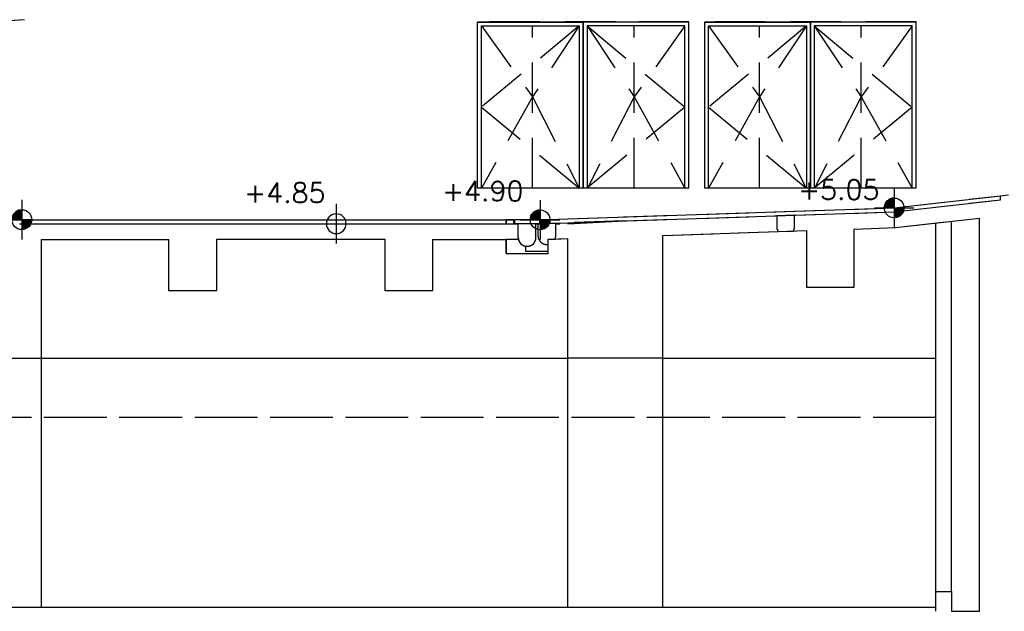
# Model space of a CAD drawing. Header units: millimetres. Extents: x 113048 to 489828, y -130780 to 23393.
# Tile 39 of 98: x 204148 to 216591, y -64014 to -56534. Entities that reach past the tile are written whole.
import ezdxf

# ---------------------------------------------------------------- set-up
doc = ezdxf.new("R2010")
doc.units = ezdxf.units.MM
doc.header["$LTSCALE"] = 100
doc.linetypes.add('Hidden', pattern=[9.525, 6.35, -3.175])
doc.linetypes.add('HIDDEN2', pattern=[4.7625, 3.175, -1.5875])
for name, color, linetype in [('+C-160', 160, 'Hidden'), ('DLN210__', 7, 'Continuous'), ('DLN280__', 3, 'Continuous'), ('FITDOOR', 7, 'Continuous'), ('INTWALL', 7, 'Continuous'), ('LEVEL', 7, 'Continuous'), ('METAL', 6, 'Continuous')]:
    doc.layers.add(name, color=color, linetype=linetype)
doc.styles.add('romans', font='romans.shx')

# ---------------------------------------------------------------- blocks, each defined once
blk = doc.blocks.new('*X4')
at = {"color": 0}
for p, q in [((45956, 42700), (46156, 42700)), ((45956, 42694), (46156, 42694)), ((45957, 42688), (46156, 42688)), ((45957, 42681), (46156, 42681)), ((45958, 42675), (46156, 42675)), ((45959, 42669), (46156, 42669)), ((45960, 42662), (46156, 42662)), ((45962, 42656), (46156, 42656)), ((45964, 42650), (46156, 42650)), ((45965, 42644), (46156, 42644)), ((45968, 42638), (46156, 42638)), ((45970, 42631), (46156, 42631)), ((45973, 42625), (46156, 42625)), ((45975, 42619), (46156, 42619)), ((45978, 42612), (46156, 42612)), ((45982, 42606), (46156, 42606)), ((45986, 42600), (46156, 42600)), ((45990, 42594), (46156, 42594)), ((45994, 42588), (46156, 42588)), ((45999, 42581), (46156, 42581)), ((46004, 42575), (46156, 42575)), ((46009, 42569), (46156, 42569)), ((46015, 42562), (46156, 42562)), ((46022, 42556), (46156, 42556)), ((46029, 42550), (46156, 42550)), ((46037, 42544), (46156, 42544)), ((46047, 42538), (46156, 42538)), ((46057, 42531), (46156, 42531)), ((46069, 42525), (46156, 42525)), ((46083, 42519), (46156, 42519)), ((46102, 42512), (46156, 42512)), ((46133, 42506), (46156, 42506))]:
    blk.add_line(p, q, dxfattribs=at)
blk = doc.blocks.new('*X3')
at = {"color": 0}
for p, q in [((46156, 42900), (46200, 42900)), ((46156, 42894), (46222, 42894)), ((46156, 42888), (46238, 42888)), ((46156, 42881), (46250, 42881)), ((46156, 42875), (46261, 42875)), ((46156, 42869), (46271, 42869)), ((46156, 42862), (46279, 42862)), ((46156, 42856), (46287, 42856)), ((46156, 42850), (46294, 42850)), ((46156, 42844), (46300, 42844)), ((46156, 42838), (46306, 42838)), ((46156, 42831), (46311, 42831)), ((46156, 42825), (46316, 42825)), ((46156, 42819), (46320, 42819)), ((46156, 42812), (46324, 42812)), ((46156, 42806), (46328, 42806)), ((46156, 42800), (46332, 42800)), ((46156, 42794), (46335, 42794)), ((46156, 42788), (46338, 42788)), ((46156, 42781), (46341, 42781)), ((46156, 42775), (46343, 42775)), ((46156, 42769), (46345, 42769)), ((46156, 42762), (46347, 42762)), ((46156, 42756), (46349, 42756)), ((46156, 42750), (46351, 42750)), ((46156, 42744), (46352, 42744)), ((46156, 42738), (46353, 42738)), ((46156, 42731), (46354, 42731)), ((46156, 42725), (46355, 42725)), ((46156, 42719), (46355, 42719)), ((46156, 42712), (46356, 42712)), ((46156, 42706), (46356, 42706))]:
    blk.add_line(p, q, dxfattribs=at)
blk = doc.blocks.new('ELFIN')
at = {"layer": 'LEVEL'}
for p, q in [((0, 0.5), (0, 0)), ((0, 0), (-0.5, 0)), ((0, 0), (0, -0.5)), ((0.5, 0), (0, 0))]:
    blk.add_line(p, q, dxfattribs=at)
for start, end in [(90, 180), (0, 90), (180, 270), (270, 0)]:
    blk.add_arc((0, 0), 0.25, start, end, dxfattribs=at)
at = {"layer": 'LEVEL', "xscale": 0.00125, "yscale": 0.00125, "zscale": 0.00125}
for name in ['*X3', '*X4']:
    blk.add_blockref(name, (-57.695, -53.381), dxfattribs=at)
at = {"layer": 'LEVEL', "style": 'romans'}
blk.add_attdef('ELFIN', (0.254, 0.347), '', height=0.5, dxfattribs=at)
blk = doc.blocks.new('ELEX')
at = {"layer": 'LEVEL'}
for p, q in [((0, 0.5), (0, -0.5)), ((0.5, 0), (-0.5, 0))]:
    blk.add_line(p, q, dxfattribs=at)
blk.add_circle((0, 0), 0.25, dxfattribs=at)
at = {"layer": 'LEVEL', "style": 'romans'}
blk.add_attdef('ELEX', (0.257, 0.354), '', height=0.5, dxfattribs=at)
blk = doc.blocks.new('A$C713849A3')
at = {"layer": '+C-160'}
h = blk.add_hatch(color=256, dxfattribs=at)
h.dxf.hatch_style = 1
h.paths.add_polyline_path([(-47105, 38666), (-46393, 38702), (-47105, 38678)])
for p, q in [((-53970, 41246, -1), (-67470, 40332, -1)), ((-46505, 41217, -2), (-48247, 41217, -1)), ((-48246, 39117, -1), (-48246, 41217, -1)), ((-48246, 41217, -1), (-46911, 41217, -1)), ((-45575, 41217, -1), (-46911, 41217, -1)), ((-46911, 41217, -1), (-46911, 39117, -2)), ((-46911, 39117, -1), (-46911, 41217, -1)), ((-46911, 41217, -1), (-46911, 39117, -2)), ((-46911, 39117, -1), (-46911, 41217, -1)), ((-45575, 39117, -1), (-45575, 41217, -1)), ((-42705, 41217, -2), (-45376, 41217, -2)), ((-45376, 39117, -2), (-45376, 41217, -2)), ((-45376, 41217, -2), (-44041, 41217, -2)), ((-44041, 41217, -2), (-44041, 39117, -2)), ((-44041, 39117, -2), (-44041, 41217, -2)), ((-44041, 41217, -2), (-44041, 39117, -2)), ((-44041, 39117, -2), (-44041, 41217, -2)), ((-42705, 39117, -2), (-42705, 41217, -2)), ((-48196, 39117, -1), (-48196, 41167, -1)), ((-48196, 41167, -1), (-46961, 41167, -1)), ((-48196, 41167, -1), (-47554, 40271, -1)), ((-47554, 39117, -1), (-47554, 41167, -1)), ((-46961, 41167, -1), (-47554, 40271, -1)), ((-46961, 41167, -1), (-46961, 39117, -2)), ((-46911, 41167, -1), (-46911, 39117, -1)), ((-46911, 41167, -1), (-46911, 39117, -1)), ((-45625, 41167, -1), (-46861, 41167, -1)), ((-46861, 41167, -1), (-46861, 39117, -2)), ((-46861, 41167, -1), (-46268, 40271, -1)), ((-46268, 39117, -1), (-46268, 41167, -1)), ((-45625, 41167, -1), (-46268, 40271, -1)), ((-45625, 39117, -1), (-45625, 41167, -1)), ((-45326, 39117, -2), (-45326, 41167, -2)), ((-45326, 41167, -2), (-44091, 41167, -2)), ((-45326, 41167, -2), (-44684, 40271, -2)), ((-44684, 39117, -2), (-44684, 41167, -2)), ((-44091, 41167, -2), (-44684, 40271, -2)), ((-44091, 41167, -2), (-44091, 39117, -2)), ((-44041, 41167, -2), (-44041, 39117, -2)), ((-44041, 41167, -2), (-44041, 39117, -2)), ((-42755, 41167, -2), (-43991, 41167, -2)), ((-43991, 41167, -2), (-43991, 39117, -2)), ((-43991, 41167, -2), (-43398, 40271, -2)), ((-43398, 39117, -2), (-43398, 41167, -2)), ((-42755, 41167, -2), (-43398, 40271, -2)), ((-42755, 39117, -2), (-42755, 41167, -2)), ((-47554, 40271, -1), (-48196, 39117, -1)), ((-47554, 40271, -1), (-46962, 39117, -1)), ((-46268, 40271, -1), (-46859, 39117, -1)), ((-46268, 40271, -1), (-45625, 39117, -1)), ((-44684, 40271, -2), (-45326, 39117, -2)), ((-44684, 40271, -2), (-44092, 39117, -2)), ((-43398, 40271, -2), (-43989, 39117, -2)), ((-43398, 40271, -2), (-42755, 39117, -2)), ((-45575, 39117, -2), (-48247, 39117, -2)), ((-42705, 39117, -2), (-45376, 39117, -2)), ((-42981, 38866, -1), (-41637, 39021, -1)), ((-42978, 38816, -1), (-41637, 38970, -1)), ((-41637, 39021, -1), (-41537, 39032, -1)), ((-41637, 38970, -1), (-41637, 39021, -1)), ((-47356, 38720, -1), (-42981, 38866, -1)), ((-54034, 38716, -1), (-47886, 38716, -1)), ((-47886, 38666, -1), (-47886, 38716, -1)), ((-47886, 38716, -1), (-47786, 38716, -1)), ((-47786, 38666, -1), (-47786, 38716, -1)), ((-47456, 38716, -1), (-47356, 38720, -1)), ((-47456, 38666, -1), (-47456, 38716, -1)), ((-47356, 38670, -1), (-42978, 38816, -1)), ((-47356, 38670, -1), (-47356, 38720, -1)), ((-42963, 38617, -1), (-41905, 38738, -1)), ((-42255, 34016, -1), (-42255, 38698, -1)), ((-41905, 33766, -1), (-41905, 38738, -1)), ((-54033, 38666, -1), (-47886, 38666, -1)), ((-47786, 38666, -1), (-47733, 38666, -1)), ((-47733, 38493, -1), (-47733, 38666, -1)), ((-47508, 38493, -1), (-47508, 38666, -1)), ((-47508, 38666, -1), (-47456, 38666, -1)), ((-45905, 38518, -1), (-44088, 38579, -1)), ((-44088, 38579, -1), (-44088, 37866, -1)), ((-43488, 38599, -1), (-42963, 38617, -1)), ((-43488, 37866, -1), (-43488, 38599, -1)), ((-42455, 34016, -1), (-42455, 38675, -1)), ((-53755, 36966, -1), (-53755, 38467, -1)), ((-53755, 38466, -1), (-52147, 38466, -1)), ((-53679, 38466, -1), (-52147, 38466, -1)), ((-52147, 37817, -1), (-52147, 38467, -1)), ((-49414, 38466, -1), (-51547, 38466, -1)), ((-49414, 38466, -1), (-51547, 38466, -1)), ((-51547, 38466, -1), (-51547, 37817, -1)), ((-49414, 37817, -1), (-49414, 38466, -1)), ((-48814, 38466, -1), (-48814, 37817, -1)), ((-48814, 38466, -1), (-47886, 38466, -1)), ((-47886, 38291, -1), (-47886, 38466, -1)), ((-47356, 38469, -1), (-47105, 38478, -1)), ((-47356, 38291, -1), (-47356, 38469, -1)), ((-47105, 36966, -1), (-47105, 38478, -1)), ((-45905, 36966, -1), (-45905, 38518, -1)), ((-47886, 38291, -1), (-47356, 38291, -1)), ((-44088, 37866, -1), (-43488, 37866, -1)), ((-44088, 37866, -1), (-43488, 37866, -1)), ((-51547, 37817, -1), (-52147, 37817, -1)), ((-51547, 37817, -1), (-52147, 37817, -1)), ((-48814, 37817, -1), (-49414, 37817, -1)), ((-48814, 37817, -1), (-49414, 37817, -1)), ((-54255, 36966, -1), (-53755, 36966, -1)), ((-53755, 33816, -1), (-53755, 37016, -1)), ((-53755, 36966, -1), (-47105, 36966, -1)), ((-47105, 33816, -1), (-47105, 36966, -1)), ((-45905, 36966, -1), (-47105, 36966, -1)), ((-45905, 33816, -1), (-45905, 36966, -1)), ((-45905, 36966, -1), (-42455, 36966, -1)), ((-42455, 36216, -1), (-119775, 36216, -1)), ((-42455, 33766, -1), (-42455, 34016, -1)), ((-42455, 34016, -1), (-42255, 34016, -1)), ((-42255, 34016, -1), (-42255, 33766, -1)), ((-42455, 33816, -1), (-127105, 33816, -1)), ((-42255, 33766, -1), (-41905, 33766, -1))]:
    blk.add_line(p, q, dxfattribs=at)
at = {"layer": '+C-160', "elevation": -1}
for points in [[(-47886, 38666), (-47786, 38666), (-47786, 38716), (-47886, 38716)], [(-47781, 38671), (-47461, 38671), (-47461, 38716), (-47781, 38716)], [(-47105, 38666), (-46393, 38702), (-47105, 38678)]]:
    blk.add_lwpolyline(points, close=True, dxfattribs=at)
for points in [[(-47483, 38516, 0.45422), (-47356, 38405), (-47356, 38469), (-47267, 38472, 0.100362), (-47258, 38516), (-47258, 38666), (-47205, 38666), (-47205, 38675), (-47356, 38670), (-47356, 38720), (-47456, 38716), (-47456, 38666), (-47483, 38666)], [(-44447, 38567), (-44256, 38573, 0.132924), (-44241, 38630), (-44241, 38774), (-44466, 38766), (-44466, 38630, 0.150015)], [(-47886, 38291), (-47356, 38291), (-47356, 38314), (-47636, 38314), (-47636, 38382, -0.306403), (-47730, 38466), (-47886, 38466)]]:
    blk.add_lwpolyline(points, format="xyb", close=True, dxfattribs=at)
at = {"layer": '+C-160'}
blk.add_arc((-47621, 38493, -1), 112, 180, 0, dxfattribs=at)

msp = doc.modelspace()

# ---------------------------------------------------------------- linework, layer by layer
at = {"layer": 'DLN210__'}
for p, q in [((215925.9, -63763.5, 0), (215925.9, -59081.7, 0)), ((215725.9, -63763.5, 0), (215725.9, -59104.7, 0))]:
    msp.add_line(p, q, dxfattribs=at)
at = {"layer": 'DLN280__'}
for p, q in [((215203.3, -58963.4), (216544.1, -58809.4)), ((216544.1, -58759.1), (216644.1, -58747.6)), ((216544.1, -58809.4), (216544.1, -58759.1)), ((210825.1, -59110.2), (215203.3, -58963.4)), ((210295.1, -59113.5), (210295.1, -59063.5)), ((210295.1, -59063.5), (210395.1, -59063.5)), ((210395.1, -59113.5), (210395.1, -59063.5, 0)), ((210725.1, -59063.5), (210825.1, -59060.2)), ((210725.1, -59113.5), (210725.1, -59063.5)), ((210825.1, -59110.2), (210825.1, -59060.2)), ((215218.1, -59163), (216275.9, -59041.5)), ((216275.9, -64013.5), (216275.9, -59041.5)), ((204148.5, -59113.5), (210295.1, -59113.5)), ((210395.1, -59113.5), (210447.6, -59113.5)), ((210447.6, -59286.5), (210447.6, -59113.5)), ((210672.6, -59286.5), (210672.6, -59113.5)), ((210672.6, -59113.5), (210725.1, -59113.5)), ((212275.5, -59261.7), (214093.3, -59200.8)), ((214093.3, -59200.8), (214093.3, -59913.5)), ((214693.3, -59180.6), (215218.1, -59163)), ((214693.3, -59913.5), (214693.3, -59180.6)), ((204425.5, -60813.5), (204425.5, -59312.3, 0)), ((204425.5, -59313.5, 0), (206033.8, -59313.5, 0)), ((204501.7, -59313.5, 0), (206033.8, -59313.5, 0)), ((206033.8, -59962.7, 0), (206033.8, -59312.3, 0)), ((208767.2, -59313.5, 0), (206633.8, -59313.5, 0)), ((208767.2, -59313.5, 0), (206633.8, -59313.5, 0)), ((206633.8, -59313.5, 0), (206633.8, -59962.7, 0)), ((208767.2, -59962.7), (208767.2, -59313.5)), ((209367.2, -59313.5), (209367.2, -59962.7)), ((209367.2, -59313.5), (210295.1, -59313.5)), ((210295.1, -59488.5), (210295.1, -59313.5)), ((210825.1, -59310.3), (211075.5, -59301.9)), ((210825.1, -59488.5), (210825.1, -59310.3)), ((211075.5, -60813.5), (211075.5, -59301.9)), ((212275.5, -60813.5), (212275.5, -59261.7)), ((210295.1, -59488.5), (210825.1, -59488.5)), ((206633.8, -59962.7, 0), (206033.8, -59962.7, 0)), ((206633.8, -59962.7, 0), (206033.8, -59962.7, 0)), ((209367.2, -59962.7), (208767.2, -59962.7)), ((209367.2, -59962.7), (208767.2, -59962.7)), ((214093.3, -59913.5), (214693.3, -59913.5)), ((214093.3, -59913.5), (214693.3, -59913.5)), ((203925.5, -60813.5), (204425.5, -60813.5)), ((212275.5, -60813.5), (211075.5, -60813.5)), ((215725.9, -64013.5, 0), (215725.9, -63763.5, 0)), ((215725.9, -63763.5, 0), (215925.9, -63763.5, 0)), ((215925.9, -63763.5, 0), (215925.9, -64013.5, 0)), ((215925.9, -64013.5, 0), (216275.9, -64013.5))]:
    msp.add_line(p, q, dxfattribs=at)
at = {"layer": 'DLN280__', "color": 1}
for p, q in [((204425.5, -63963.5), (204425.5, -60763.5)), ((204425.5, -60813.5), (211075.5, -60813.5)), ((211075.5, -63963.5), (211075.5, -60813.5)), ((212275.5, -63963.5), (212275.5, -60813.5)), ((212275.5, -60813.5), (215725.9, -60813.5))]:
    msp.add_line(p, q, dxfattribs=at)
at = {"layer": 'DLN280__'}
msp.add_arc((210560.1, -59286.5), 112.5, 180, 0, dxfattribs=at)
at = {"layer": 'FITDOOR', "color": 6}
for p, q in [((211675.5, -56563.1, -0.1), (209934, -56563.1, 0)), ((209934.7, -58663.1, 0), (209934.7, -56563.1, 0)), ((209934.7, -56563.1, 0), (211270.1, -56563.1, 0)), ((209984.7, -58663.1, 0), (209984.7, -56613.1, 0)), ((209984.7, -56613.1, 0), (211220.1, -56613.1, 0)), ((211220.1, -56613.1, 0), (211220.1, -58663.1, -0.1)), ((212605.5, -56563.1, 0), (211270.1, -56563.1, 0)), ((211270.1, -56563.1, 0), (211270.1, -58663.1, -0.1)), ((211270.1, -58663.1, 0), (211270.1, -56563.1, 0)), ((211270.1, -56563.1, 0), (211270.1, -58663.1, -0.1)), ((211270.1, -58663.1, 0), (211270.1, -56563.1, 0)), ((211270.1, -56613.1, 0), (211270.1, -58663.1, 0)), ((211270.1, -56613.1, 0), (211270.1, -58663.1, 0)), ((212555.5, -56613.1, 0), (211320.1, -56613.1, 0)), ((211320.1, -56613.1, 0), (211320.1, -58663.1, -0.1)), ((212555.5, -58663.1, 0), (212555.5, -56613.1, 0)), ((212605.5, -58663.1, 0), (212605.5, -56563.1, 0)), ((212804.7, -58663.1, -0.1), (212804.7, -56563.1, -0.1)), ((212804.7, -56563.1, -0.1), (214140.1, -56563.1, -0.1)), ((215475.5, -56563.1, -0.1), (212804.8, -56563.1, -0.1)), ((212854.7, -58663.1, -0.1), (212854.7, -56613.1, -0.1)), ((212854.7, -56613.1, -0.1), (214090.1, -56613.1, -0.1)), ((214090.1, -56613.1, -0.1), (214090.1, -58663.1, -0.2)), ((214140.1, -56563.1, -0.1), (214140.1, -58663.1, -0.2)), ((214140.1, -58663.1, -0.2), (214140.1, -56563.1, -0.1)), ((214140.1, -56563.1, -0.1), (214140.1, -58663.1, -0.2)), ((214140.1, -58663.1, -0.2), (214140.1, -56563.1, -0.1)), ((214140.1, -56613.1, -0.1), (214140.1, -58663.1, -0.2)), ((214140.1, -56613.1, -0.1), (214140.1, -58663.1, -0.2)), ((215425.5, -56613.1, -0.1), (214190.1, -56613.1, -0.1)), ((214190.1, -56613.1, -0.1), (214190.1, -58663.1, -0.2)), ((215425.5, -58663.1, -0.1), (215425.5, -56613.1, -0.1)), ((215475.5, -58663.1, -0.1), (215475.5, -56563.1, -0.1)), ((212605.5, -58663.1, -0.1), (209934, -58663.1, -0.1)), ((215475.5, -58663.1, -0.1), (212804.7, -58663.1, -0.1))]:
    msp.add_line(p, q, dxfattribs=at)
at = {"layer": 'FITDOOR', "color": 6, "linetype": 'Hidden'}
for p, q in [((211220.1, -56613.1, 0), (209984.7, -57638.1, 0)), ((211320.1, -56613.1, 0), (212555.5, -57638.1, 0)), ((214090.1, -56613.1, -0.1), (212854.7, -57638.1, -0.1)), ((214190.1, -56613.1, -0.1), (215425.5, -57638.1, -0.1)), ((209984.7, -57638.1, 0), (211218.7, -58663.1, 0)), ((212555.5, -57638.1, 0), (211321.6, -58663.1, 0)), ((212854.7, -57638.1, -0.1), (214088.7, -58663.1, -0.1)), ((215425.5, -57638.1, -0.1), (214191.6, -58663.1, -0.1))]:
    msp.add_line(p, q, dxfattribs=at)
at = {"layer": 'INTWALL', "color": 1, "linetype": 'HIDDEN2'}
for p, q in [((204210.5, -56533.5, 0.1), (190710.5, -57447.7, 0.1)), ((215725.9, -61563.5), (138405.9, -61563.5))]:
    msp.add_line(p, q, dxfattribs=at)
at = {"layer": 'INTWALL', "color": 1}
for p, q in [((215199.6, -58913.5), (216544.1, -58759.1)), ((210825.1, -59060.2), (215199.6, -58913.5)), ((204147.2, -59063.5), (210295.1, -59063.5)), ((215725.9, -63963.5, 0), (131075.5, -63963.5, 0))]:
    msp.add_line(p, q, dxfattribs=at)
at = {"layer": 'METAL'}
msp.add_lwpolyline([(210400.1, -59108.5), (210720.1, -59108.5), (210720.1, -59063.5), (210400.1, -59063.5)], close=True, dxfattribs=at)

# ---------------------------------------------------------------- block references
at = {"layer": '+C-160'}
msp.add_blockref('A$C713849A3', (258181, -97779.7, 1.4), dxfattribs=at)
at = {"layer": 'LEVEL'}
ref = msp.add_blockref('ELFIN', (204175.5, -59062.1, 0), dxfattribs=dict(at, xscale=-499.9999999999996, yscale=499.9999999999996, zscale=499.9999999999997, rotation=359.9999999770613))
ref.add_attrib('ELFIN', '+4.90', (203028.3, -58807.6, 0), dxfattribs={"height": 250, "style": 'romans'})
ref = msp.add_blockref('ELEX', (208148.8, -59113.5, 0), dxfattribs=dict(at, xscale=-499.9999999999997, yscale=499.9999999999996, zscale=499.9999999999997, rotation=359.9999999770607))
ref.add_attrib('ELEX', '+4.85', (206984.7, -58846.6, 0), dxfattribs={"height": 250, "style": 'romans'})
ref = msp.add_blockref('ELFIN', (210725.1, -59063.5), dxfattribs=dict(at, xscale=-499.9999999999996, yscale=499.9999999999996, zscale=499.9999999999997, rotation=359.9999999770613))
ref.add_attrib('ELFIN', '+4.90', (209486.2, -58825.6), dxfattribs={"height": 250, "style": 'romans'})
ref = msp.add_blockref('ELFIN', (215199.6, -58913.5), dxfattribs=dict(at, xscale=-499.9999999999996, yscale=499.9999999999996, zscale=499.9999999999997, rotation=359.9999999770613))
ref.add_attrib('ELFIN', '+5.05', (213985, -58807.6), dxfattribs={"height": 250, "style": 'romans'})

doc.saveas('drawing.dxf')
